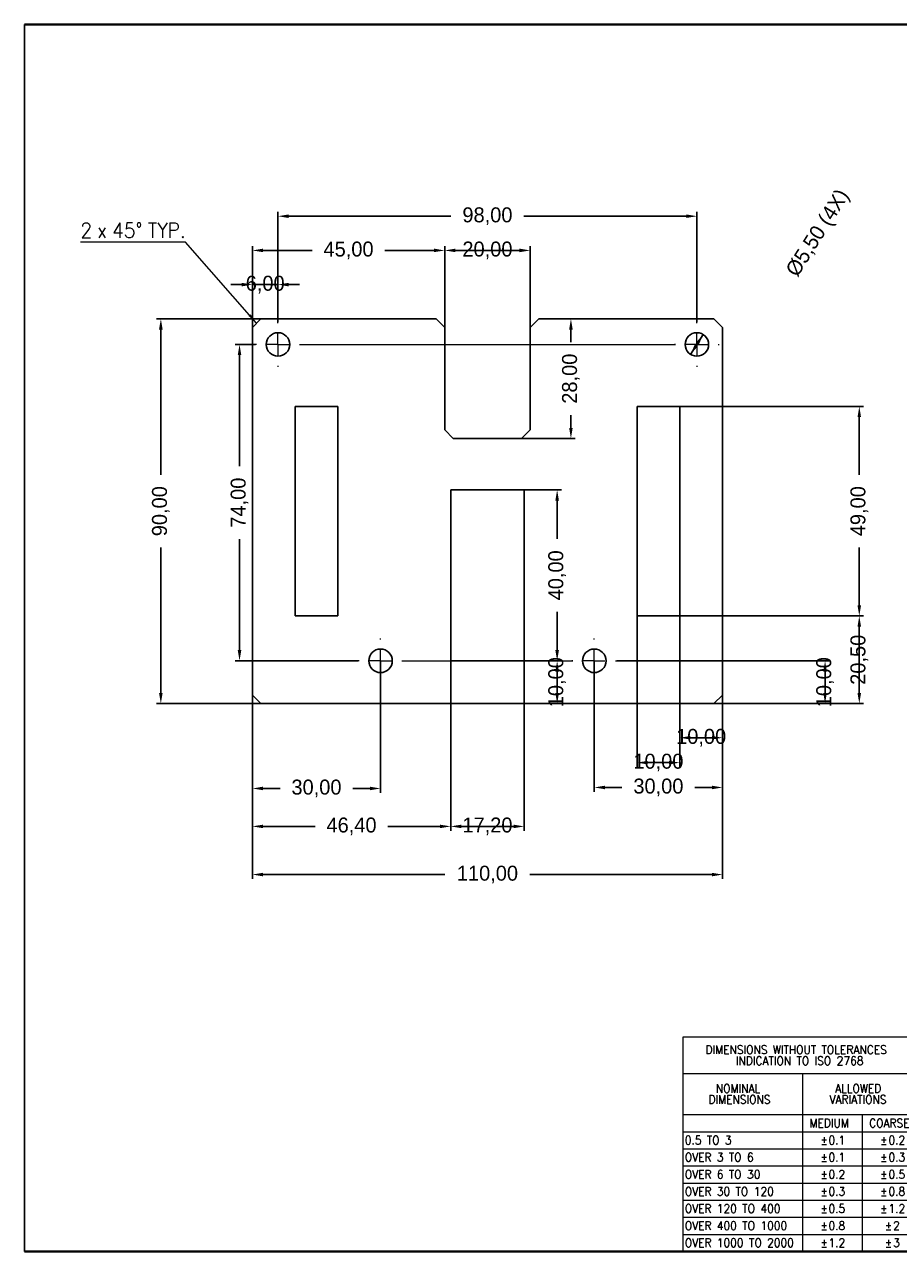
# Model space of a CAD drawing. Header units: millimetres. Extents: x 15 to 569, y 5 to 292.
# Tile 1 of 2: x 15 to 219, y 5 to 292. Entities that reach past the tile are written whole.
import ezdxf

# ---------------------------------------------------------------- set-up
doc = ezdxf.new("R2010")
doc.units = ezdxf.units.MM
doc.header["$PDSIZE"] = -1
doc.layers.get('0').update_dxf_attribs({"true_color": 0xffffff})
doc.styles.add('textstyle10', font='standard')
doc.styles.add('textstyle11', font='standard')
doc.styles.add('textstyle12', font='standard')
doc.styles.add('textstyle13', font='standard')
doc.styles.add('textstyle14', font='standard')
doc.styles.add('textstyle15', font='standard')
doc.styles.add('textstyle16', font='standard')
doc.styles.add('textstyle17', font='standard')
doc.styles.add('textstyle18', font='standard')
doc.styles.add('textstyle19', font='standard')
doc.styles.add('textstyle20', font='standard')
doc.styles.add('textstyle21', font='standard')
doc.styles.add('textstyle22', font='standard')
doc.styles.add('textstyle23', font='standard')
doc.styles.add('textstyle24', font='standard')
doc.styles.add('textstyle25', font='standard')
doc.styles.add('textstyle26', font='standard')
doc.styles.add('textstyle27', font='standard')
doc.styles.add('textstyle28', font='standard')
doc.styles.add('textstyle29', font='standard')
doc.styles.add('textstyle30', font='standard')
doc.styles.add('textstyle31', font='standard')
doc.styles.add('textstyle32', font='standard')
doc.styles.add('textstyle33', font='standard')
doc.styles.add('textstyle34', font='standard')
doc.styles.add('textstyle35', font='standard')
doc.styles.add('textstyle36', font='standard')
doc.styles.add('textstyle37', font='standard')
doc.styles.add('textstyle38', font='standard')
doc.styles.add('textstyle39', font='standard')
doc.styles.add('textstyle40', font='standard')
doc.styles.add('textstyle41', font='standard')
doc.styles.add('textstyle42', font='standard')
doc.styles.add('textstyle43', font='standard')
doc.styles.add('textstyle44', font='standard')
doc.styles.add('textstyle45', font='standard')
doc.styles.add('textstyle46', font='standard')
doc.styles.add('textstyle47', font='standard')
doc.styles.add('textstyle48', font='standard')
doc.styles.add('textstyle49', font='standard')
doc.styles.add('textstyle50', font='standard')
doc.styles.add('textstyle51', font='standard')
doc.styles.add('textstyle74', font='standard')
doc.styles.add('textstyle75', font='standard')
doc.styles.add('textstyle76', font='standard')
doc.styles.add('textstyle77', font='standard')
doc.styles.add('textstyle9', font='standard')
doc.dimstyles.new('QCADDimStyle', dxfattribs={"dimtxt": 3.5, "dimasz": 2.5, "dimexe": 1, "dimexo": 0, "dimgap": 1.524, "dimtad": 1, "dimtoh": 1, "dimdec": 4, "dimzin": 0, "dimdsep": 46, "dimtxsty": 'Standard', "dimcen": 0.09, "dimadec": 0, "dimazin": 0, "dimtfac": 1, "dimtdec": 4, "dimtofl": 0, "dimtmove": 0, "dimatfit": 3, "dimfxl": 1, "dimtolj": 1, "dimtzin": 0, "dimarcsym": 0})

# ---------------------------------------------------------------- blocks, each defined once
blk = doc.blocks.new('SW_TABLEANNOTATION_0')
at = {"color": 0, "linetype": 'Continuous', "lineweight": 0}
for p, q in [((0, 0), (0, -50.13)), ((56, 0), (0, 0)), ((56, -50.13), (56, 0)), ((0, -8.5), (56, -8.5)), ((28, -8.5), (28, -50.13)), ((0, -18.12), (56, -18.12)), ((42, -18.12), (42, -50.13)), ((0, -22.13), (56, -22.13)), ((0, -26.13), (56, -26.13)), ((0, -30.13), (56, -30.13)), ((0, -34.12), (56, -34.12)), ((0, -38.13), (56, -38.13)), ((0, -42.13), (56, -42.13)), ((0, -46.13), (56, -46.13)), ((0, -50.13), (56, -50.13))]:
    blk.add_line(p, q, dxfattribs=at)
at = {"color": 0, "linetype": 'Continuous', "lineweight": 0, "char_height": 2, "attachment_point": 1}
for s, insert, style in [('DIMENSIONS WITHOUT TOLERANCES', (5.31, -1.92), 'textstyle9'), ('INDICATION TO ISO 2768', (12.42, -4.51), 'textstyle10'), ('NOMINAL', (7.74, -10.99), 'textstyle11'), ('ALLOWED', (35.64, -10.99), 'textstyle13'), ('DIMENSIONS', (6.01, -13.57), 'textstyle12'), ('VARIATIONS', (34.3, -13.57), 'textstyle14'), ('MEDIUM', (29.67, -19.09), 'textstyle15'), ('COARSE', (43.58, -19.09), 'textstyle16'), ('%%p', (32.2, -23.09), 'textstyle18'), ('%%p', (46.2, -23.09), 'textstyle20'), ('0.5 TO 3', (0.5, -23.09), 'textstyle17'), ('0.1', (34.11, -23.09), 'textstyle19'), ('0.2', (48.11, -23.09), 'textstyle21'), ('OVER 3 TO 6', (0.5, -27.09), 'textstyle22'), ('%%p', (32.2, -27.09), 'textstyle23'), ('0.1', (34.11, -27.09), 'textstyle24'), ('%%p', (46.2, -27.09), 'textstyle25'), ('0.3', (48.11, -27.09), 'textstyle26'), ('OVER 6 TO 30', (0.5, -31.09), 'textstyle27'), ('%%p', (32.2, -31.09), 'textstyle28'), ('0.2', (34.11, -31.09), 'textstyle29'), ('%%p', (46.2, -31.09), 'textstyle30'), ('0.5', (48.11, -31.09), 'textstyle31'), ('OVER 30 TO 120', (0.5, -35.09), 'textstyle32'), ('%%p', (32.2, -35.09), 'textstyle33'), ('0.3', (34.11, -35.09), 'textstyle34'), ('%%p', (46.2, -35.09), 'textstyle35'), ('0.8', (48.11, -35.09), 'textstyle36'), ('OVER 120 TO 400', (0.5, -39.09), 'textstyle37'), ('%%p', (32.2, -39.09), 'textstyle38'), ('0.5', (34.11, -39.09), 'textstyle39'), ('%%p', (46.2, -39.09), 'textstyle40'), ('1.2', (48.11, -39.09), 'textstyle41'), ('%%p', (32.2, -43.09), 'textstyle43'), ('%%p', (47.31, -43.09), 'textstyle45'), ('OVER 400 TO 1000', (0.5, -43.09), 'textstyle42'), ('0.8', (34.11, -43.09), 'textstyle44'), ('2', (49.21, -43.09), 'textstyle46'), ('OVER 1000 TO 2000', (0.5, -47.09), 'textstyle47'), ('%%p', (32.2, -47.09), 'textstyle48'), ('1.2', (34.11, -47.09), 'textstyle49'), ('%%p', (47.31, -47.09), 'textstyle50'), ('3', (49.21, -47.09), 'textstyle51')]:
    blk.add_mtext(s, dxfattribs=dict(at, insert=insert, style=style))
blk = doc.blocks.new('*D36')
at = {"color": 0, "linetype": 'Continuous', "lineweight": -2}
for p, q in [((68.3, 135.16), (68.3, 92.16)), ((178.3, 135.16), (178.3, 92.16)), ((70.8, 93.16), (113.36, 93.16)), ((175.8, 93.16), (133.24, 93.16))]:
    blk.add_line(p, q, dxfattribs=at)
at = {"color": 0}
for points in [[(70.8, 93.58), (70.8, 92.75), (68.3, 93.16)], [(175.8, 92.75), (175.8, 93.58), (178.3, 93.16)]]:
    blk.add_solid(points, dxfattribs=at)
at = {"layer": 'Defpoints', "color": 0}
for p in [(68.3, 135.16), (178.3, 135.16), (68.3, 93.16)]:
    blk.add_point(p, dxfattribs=at)
at = {"color": 0, "lineweight": 0, "insert": (123.3, 93.16), "char_height": 3.5, "attachment_point": 5}
blk.add_mtext('110,00', dxfattribs=at)
blk = doc.blocks.new('*D37')
at = {"color": 0, "linetype": 'Continuous', "lineweight": -2}
for p, q in [((70.3, 223.16), (45.89, 223.16)), ((46.89, 220.66), (46.89, 186.69)), ((46.89, 135.66), (46.89, 169.64)), ((70.3, 133.16), (45.89, 133.16))]:
    blk.add_line(p, q, dxfattribs=at)
at = {"color": 0}
for points in [[(47.31, 220.66), (46.47, 220.66), (46.89, 223.16)], [(46.47, 135.66), (47.31, 135.66), (46.89, 133.16)]]:
    blk.add_solid(points, dxfattribs=at)
at = {"layer": 'Defpoints', "color": 0}
for p in [(46.89, 223.16), (70.3, 223.16), (70.3, 133.16)]:
    blk.add_point(p, dxfattribs=at)
at = {"color": 0, "lineweight": 0, "insert": (46.89, 178.16), "char_height": 3.5, "attachment_point": 5, "rotation": 90}
blk.add_mtext('90,00', dxfattribs=at)
blk = doc.blocks.new('*D38')
at = {"color": 0, "linetype": 'Continuous', "lineweight": -2}
for p, q in [((153.55, 143.16), (203.3, 143.16)), ((202.3, 135.66), (202.3, 140.66)), ((176.3, 133.16), (203.3, 133.16))]:
    blk.add_line(p, q, dxfattribs=at)
at = {"color": 0}
for points in [[(202.71, 140.66), (201.88, 140.66), (202.3, 143.16)], [(201.88, 135.66), (202.71, 135.66), (202.3, 133.16)]]:
    blk.add_solid(points, dxfattribs=at)
at = {"layer": 'Defpoints', "color": 0}
for p in [(153.55, 143.16), (202.3, 143.16), (176.3, 133.16)]:
    blk.add_point(p, dxfattribs=at)
at = {"color": 0, "lineweight": 0, "insert": (202.3, 138.16), "char_height": 3.5, "attachment_point": 5, "rotation": 90}
blk.add_mtext('10,00', dxfattribs=at)
blk = doc.blocks.new('*D39')
at = {"color": 0, "linetype": 'Continuous', "lineweight": -2}
for p, q in [((131.9, 143.16), (140.61, 143.16)), ((139.61, 140.66), (139.61, 135.66)), ((176.3, 133.16), (138.61, 133.16))]:
    blk.add_line(p, q, dxfattribs=at)
at = {"color": 0}
for points in [[(140.03, 140.66), (139.19, 140.66), (139.61, 143.16)], [(139.19, 135.66), (140.03, 135.66), (139.61, 133.16)]]:
    blk.add_solid(points, dxfattribs=at)
at = {"layer": 'Defpoints', "color": 0}
for p in [(131.9, 143.16), (139.61, 133.16), (176.3, 133.16)]:
    blk.add_point(p, dxfattribs=at)
at = {"color": 0, "lineweight": 0, "insert": (139.61, 138.16), "char_height": 3.5, "attachment_point": 5, "rotation": 90}
blk.add_mtext('10,00', dxfattribs=at)
blk = doc.blocks.new('*D40')
at = {"color": 0, "linetype": 'Continuous', "lineweight": -2}
for p, q in [((131.9, 183.16), (140.61, 183.16)), ((139.61, 180.66), (139.61, 171.69)), ((139.61, 145.66), (139.61, 154.64)), ((131.9, 143.16), (140.61, 143.16))]:
    blk.add_line(p, q, dxfattribs=at)
at = {"color": 0}
for points in [[(140.03, 180.66), (139.19, 180.66), (139.61, 183.16)], [(139.19, 145.66), (140.03, 145.66), (139.61, 143.16)]]:
    blk.add_solid(points, dxfattribs=at)
at = {"layer": 'Defpoints', "color": 0}
for p in [(131.9, 183.16), (139.61, 183.16), (131.9, 143.16)]:
    blk.add_point(p, dxfattribs=at)
at = {"color": 0, "lineweight": 0, "insert": (139.61, 163.16), "char_height": 3.5, "attachment_point": 5, "rotation": 90}
blk.add_mtext('40,00', dxfattribs=at)
blk = doc.blocks.new('*D41')
at = {"color": 0, "linetype": 'Continuous', "lineweight": -2}
for p, q in [((168.3, 153.66), (211.3, 153.66)), ((210.3, 135.66), (210.3, 151.16)), ((176.3, 133.16), (211.3, 133.16))]:
    blk.add_line(p, q, dxfattribs=at)
at = {"color": 0}
for points in [[(210.71, 151.16), (209.88, 151.16), (210.3, 153.66)], [(209.88, 135.66), (210.71, 135.66), (210.3, 133.16)]]:
    blk.add_solid(points, dxfattribs=at)
at = {"layer": 'Defpoints', "color": 0}
for p in [(168.3, 153.66), (210.3, 153.66), (176.3, 133.16)]:
    blk.add_point(p, dxfattribs=at)
at = {"color": 0, "lineweight": 0, "insert": (210.3, 143.41), "char_height": 3.5, "attachment_point": 5, "rotation": 90}
blk.add_mtext('20,50', dxfattribs=at)
blk = doc.blocks.new('*D42')
at = {"color": 0, "linetype": 'Continuous', "lineweight": -2}
for p, q in [((168.3, 202.66), (211.3, 202.66)), ((210.3, 200.16), (210.3, 186.69)), ((210.3, 156.16), (210.3, 169.64)), ((168.3, 153.66), (211.3, 153.66))]:
    blk.add_line(p, q, dxfattribs=at)
at = {"color": 0}
for points in [[(210.71, 200.16), (209.88, 200.16), (210.3, 202.66)], [(209.88, 156.16), (210.71, 156.16), (210.3, 153.66)]]:
    blk.add_solid(points, dxfattribs=at)
at = {"layer": 'Defpoints', "color": 0}
for p in [(168.3, 202.66), (210.3, 202.66), (168.3, 153.66)]:
    blk.add_point(p, dxfattribs=at)
at = {"color": 0, "lineweight": 0, "insert": (210.3, 178.16), "char_height": 3.5, "attachment_point": 5, "rotation": 90}
blk.add_mtext('49,00', dxfattribs=at)
blk = doc.blocks.new('*D43')
at = {"color": 0, "linetype": 'Continuous', "lineweight": -2}
for p, q in [((69.05, 217.16), (64.3, 217.16)), ((65.3, 214.66), (65.3, 188.69)), ((65.3, 145.66), (65.3, 171.64)), ((93.05, 143.16), (64.3, 143.16))]:
    blk.add_line(p, q, dxfattribs=at)
at = {"color": 0}
for points in [[(65.71, 214.66), (64.88, 214.66), (65.3, 217.16)], [(64.88, 145.66), (65.71, 145.66), (65.3, 143.16)]]:
    blk.add_solid(points, dxfattribs=at)
at = {"layer": 'Defpoints', "color": 0}
for p in [(69.05, 217.16), (65.3, 143.16), (93.05, 143.16)]:
    blk.add_point(p, dxfattribs=at)
at = {"color": 0, "lineweight": 0, "insert": (65.3, 180.16), "char_height": 3.5, "attachment_point": 5, "rotation": 90}
blk.add_mtext('74,00', dxfattribs=at)
blk = doc.blocks.new('*D44')
at = {"color": 0, "linetype": 'Continuous', "lineweight": -2}
for p, q in [((74.3, 222.41), (74.3, 248.16)), ((76.8, 247.16), (114.77, 247.16)), ((169.8, 247.16), (131.82, 247.16)), ((172.3, 222.41), (172.3, 248.16))]:
    blk.add_line(p, q, dxfattribs=at)
at = {"color": 0}
for points in [[(76.8, 247.58), (76.8, 246.75), (74.3, 247.16)], [(169.8, 246.75), (169.8, 247.58), (172.3, 247.16)]]:
    blk.add_solid(points, dxfattribs=at)
at = {"layer": 'Defpoints', "color": 0}
for p in [(172.3, 247.16), (74.3, 222.41), (172.3, 222.41)]:
    blk.add_point(p, dxfattribs=at)
at = {"color": 0, "lineweight": 0, "insert": (123.3, 247.16), "char_height": 3.5, "attachment_point": 5}
blk.add_mtext('98,00', dxfattribs=at)
blk = doc.blocks.new('*D45')
at = {"color": 0, "linetype": 'Continuous', "lineweight": -2}
for p, q in [((65.8, 231.16), (63.3, 231.16)), ((68.3, 221.16), (68.3, 232.16)), ((68.3, 231.16), (74.3, 231.16)), ((74.3, 222.41), (74.3, 232.16)), ((76.8, 231.16), (79.3, 231.16))]:
    blk.add_line(p, q, dxfattribs=at)
at = {"color": 0}
for points in [[(65.8, 230.75), (65.8, 231.58), (68.3, 231.16)], [(76.8, 231.58), (76.8, 230.75), (74.3, 231.16)]]:
    blk.add_solid(points, dxfattribs=at)
at = {"layer": 'Defpoints', "color": 0}
for p in [(74.3, 231.16), (68.3, 221.16), (74.3, 222.41)]:
    blk.add_point(p, dxfattribs=at)
at = {"color": 0, "lineweight": 0, "insert": (71.3, 231.16), "char_height": 3.5, "attachment_point": 5}
blk.add_mtext('6,00', dxfattribs=at)
blk = doc.blocks.new('*D46')
at = {"color": 0, "linetype": 'Continuous', "lineweight": -2}
for p, q in [((173.77, 219.49), (170.83, 214.84)), ((172.16, 216.95), (172.43, 217.37))]:
    blk.add_line(p, q, dxfattribs=at)
at = {"color": 0}
for points in [[(172.78, 217.15), (172.08, 217.6), (173.77, 219.49)], [(171.81, 217.17), (172.52, 216.73), (170.83, 214.84)]]:
    blk.add_solid(points, dxfattribs=at)
at = {"layer": 'Defpoints', "color": 0}
for p in [(173.77, 219.49), (170.83, 214.84)]:
    blk.add_point(p, dxfattribs=at)
at = {"color": 0, "lineweight": 0, "insert": (200.88, 243.06), "char_height": 3.5, "attachment_point": 5, "rotation": 57.6519}
blk.add_mtext('%%c5,50 (4X)', dxfattribs=at)
blk = doc.blocks.new('*D47')
at = {"color": 0, "linetype": 'Continuous', "lineweight": -2}
for p, q in [((168.3, 153.66), (168.3, 124.16)), ((178.3, 135.16), (178.3, 124.16)), ((175.8, 125.16), (170.8, 125.16))]:
    blk.add_line(p, q, dxfattribs=at)
at = {"color": 0}
for points in [[(170.8, 125.58), (170.8, 124.75), (168.3, 125.16)], [(175.8, 124.75), (175.8, 125.58), (178.3, 125.16)]]:
    blk.add_solid(points, dxfattribs=at)
at = {"layer": 'Defpoints', "color": 0}
for p in [(168.3, 153.66), (178.3, 135.16), (168.3, 125.16)]:
    blk.add_point(p, dxfattribs=at)
at = {"color": 0, "lineweight": 0, "insert": (173.3, 125.16), "char_height": 3.5, "attachment_point": 5}
blk.add_mtext('10,00', dxfattribs=at)
blk = doc.blocks.new('*D48')
at = {"color": 0, "linetype": 'Continuous', "lineweight": -2}
for p, q in [((158.3, 153.66), (158.3, 118.35)), ((168.3, 153.66), (168.3, 118.35)), ((165.8, 119.35), (160.8, 119.35))]:
    blk.add_line(p, q, dxfattribs=at)
at = {"color": 0}
for points in [[(160.8, 119.76), (160.8, 118.93), (158.3, 119.35)], [(165.8, 118.93), (165.8, 119.76), (168.3, 119.35)]]:
    blk.add_solid(points, dxfattribs=at)
at = {"layer": 'Defpoints', "color": 0}
for p in [(158.3, 153.66), (168.3, 153.66), (158.3, 119.35)]:
    blk.add_point(p, dxfattribs=at)
at = {"color": 0, "lineweight": 0, "insert": (163.3, 119.35), "char_height": 3.5, "attachment_point": 5}
blk.add_mtext('10,00', dxfattribs=at)
blk = doc.blocks.new('*D49')
at = {"color": 0, "linetype": 'Continuous', "lineweight": -2}
for p, q in [((98.3, 143.16), (98.3, 112.3)), ((68.3, 135.16), (68.3, 112.3)), ((70.8, 113.3), (74.77, 113.3)), ((95.8, 113.3), (91.82, 113.3))]:
    blk.add_line(p, q, dxfattribs=at)
at = {"color": 0}
for points in [[(70.8, 113.72), (70.8, 112.89), (68.3, 113.3)], [(95.8, 112.89), (95.8, 113.72), (98.3, 113.3)]]:
    blk.add_solid(points, dxfattribs=at)
at = {"layer": 'Defpoints', "color": 0}
for p in [(98.3, 143.16), (68.3, 135.16), (98.3, 113.3)]:
    blk.add_point(p, dxfattribs=at)
at = {"color": 0, "lineweight": 0, "insert": (83.3, 113.3), "char_height": 3.5, "attachment_point": 5}
blk.add_mtext('30,00', dxfattribs=at)
blk = doc.blocks.new('*D50')
at = {"color": 0, "linetype": 'Continuous', "lineweight": -2}
for p, q in [((148.3, 143.16), (148.3, 112.54)), ((178.3, 135.16), (178.3, 112.54)), ((150.8, 113.54), (154.77, 113.54)), ((175.8, 113.54), (171.82, 113.54))]:
    blk.add_line(p, q, dxfattribs=at)
at = {"color": 0}
for points in [[(150.8, 113.95), (150.8, 113.12), (148.3, 113.54)], [(175.8, 113.12), (175.8, 113.95), (178.3, 113.54)]]:
    blk.add_solid(points, dxfattribs=at)
at = {"layer": 'Defpoints', "color": 0}
for p in [(148.3, 143.16), (178.3, 135.16), (148.3, 113.54)]:
    blk.add_point(p, dxfattribs=at)
at = {"color": 0, "lineweight": 0, "insert": (163.3, 113.54), "char_height": 3.5, "attachment_point": 5}
blk.add_mtext('30,00', dxfattribs=at)
blk = doc.blocks.new('*D51')
at = {"color": 0, "linetype": 'Continuous', "lineweight": -2}
for p, q in [((68.3, 221.16), (68.3, 240.16)), ((70.8, 239.16), (82.27, 239.16)), ((110.8, 239.16), (99.32, 239.16)), ((113.3, 221.16), (113.3, 240.16))]:
    blk.add_line(p, q, dxfattribs=at)
at = {"color": 0}
for points in [[(70.8, 239.58), (70.8, 238.75), (68.3, 239.16)], [(110.8, 238.75), (110.8, 239.58), (113.3, 239.16)]]:
    blk.add_solid(points, dxfattribs=at)
at = {"layer": 'Defpoints', "color": 0}
for p in [(113.3, 239.16), (68.3, 221.16), (113.3, 221.16)]:
    blk.add_point(p, dxfattribs=at)
at = {"color": 0, "lineweight": 0, "insert": (90.8, 239.16), "char_height": 3.5, "attachment_point": 5}
blk.add_mtext('45,00', dxfattribs=at)
blk = doc.blocks.new('*D52')
at = {"color": 0, "linetype": 'Continuous', "lineweight": -2}
for p, q in [((113.3, 221.16), (113.3, 240.16)), ((115.8, 239.16), (130.8, 239.16)), ((133.3, 221.16), (133.3, 240.16))]:
    blk.add_line(p, q, dxfattribs=at)
at = {"color": 0}
for points in [[(115.8, 239.58), (115.8, 238.75), (113.3, 239.16)], [(130.8, 238.75), (130.8, 239.58), (133.3, 239.16)]]:
    blk.add_solid(points, dxfattribs=at)
at = {"layer": 'Defpoints', "color": 0}
for p in [(133.3, 239.16), (113.3, 221.16), (133.3, 221.16)]:
    blk.add_point(p, dxfattribs=at)
at = {"color": 0, "lineweight": 0, "insert": (123.3, 239.16), "char_height": 3.5, "attachment_point": 5}
blk.add_mtext('20,00', dxfattribs=at)
blk = doc.blocks.new('*D53')
at = {"color": 0, "linetype": 'Continuous', "lineweight": -2}
for p, q in [((135.3, 223.16), (143.83, 223.16)), ((142.83, 220.66), (142.83, 217.69)), ((142.83, 197.66), (142.83, 200.64)), ((131.3, 195.16), (143.83, 195.16))]:
    blk.add_line(p, q, dxfattribs=at)
at = {"color": 0}
for points in [[(143.25, 220.66), (142.41, 220.66), (142.83, 223.16)], [(142.41, 197.66), (143.25, 197.66), (142.83, 195.16)]]:
    blk.add_solid(points, dxfattribs=at)
at = {"layer": 'Defpoints', "color": 0}
for p in [(135.3, 223.16), (131.3, 195.16), (142.83, 195.16)]:
    blk.add_point(p, dxfattribs=at)
at = {"color": 0, "lineweight": 0, "insert": (142.83, 209.16), "char_height": 3.5, "attachment_point": 5, "rotation": 90}
blk.add_mtext('28,00', dxfattribs=at)
blk = doc.blocks.new('*D54')
at = {"color": 0, "linetype": 'Continuous', "lineweight": -2}
for p, q in [((114.7, 143.16), (114.7, 103.43)), ((68.3, 135.16), (68.3, 103.43)), ((70.8, 104.43), (82.97, 104.43)), ((112.2, 104.43), (100.02, 104.43))]:
    blk.add_line(p, q, dxfattribs=at)
at = {"color": 0}
for points in [[(70.8, 104.84), (70.8, 104.01), (68.3, 104.43)], [(112.2, 104.01), (112.2, 104.84), (114.7, 104.43)]]:
    blk.add_solid(points, dxfattribs=at)
at = {"layer": 'Defpoints', "color": 0}
for p in [(114.7, 143.16), (68.3, 135.16), (114.7, 104.43)]:
    blk.add_point(p, dxfattribs=at)
at = {"color": 0, "lineweight": 0, "insert": (91.5, 104.43), "char_height": 3.5, "attachment_point": 5}
blk.add_mtext('46,40', dxfattribs=at)
blk = doc.blocks.new('*D55')
at = {"color": 0, "linetype": 'Continuous', "lineweight": -2}
for p, q in [((114.7, 143.16), (114.7, 103.43)), ((131.9, 143.16), (131.9, 103.43)), ((117.2, 104.43), (129.4, 104.43))]:
    blk.add_line(p, q, dxfattribs=at)
at = {"color": 0}
for points in [[(117.2, 104.84), (117.2, 104.01), (114.7, 104.43)], [(129.4, 104.01), (129.4, 104.84), (131.9, 104.43)]]:
    blk.add_solid(points, dxfattribs=at)
at = {"layer": 'Defpoints', "color": 0}
for p in [(114.7, 143.16), (131.9, 143.16), (131.9, 104.43)]:
    blk.add_point(p, dxfattribs=at)
at = {"color": 0, "lineweight": 0, "insert": (123.3, 104.43), "char_height": 3.5, "attachment_point": 5}
blk.add_mtext('17,20', dxfattribs=at)
blk = doc.blocks.new('SW_CHAMFER_DIMENSION_0')
at = {"color": 0, "linetype": 'Continuous', "lineweight": 0}
for p, q in [((24.55, 0), (0, 0)), ((41.23, -18.95), (24.55, 0))]:
    blk.add_line(p, q, dxfattribs=at)
blk.add_solid([(41.23, -18.95), (39.81, -16.87), (39.34, -17.28)], dxfattribs=at)
at = {"color": 0, "linetype": 'Continuous', "lineweight": 0, "char_height": 3.5, "attachment_point": 1}
for s, insert, style in [('2', (0, 4.51, -1.4), 'textstyle74'), ('x', (3.9, 4.51, -1.4), 'textstyle75'), ('45°', (7.41, 4.51, -1.4), 'textstyle76'), ('TYP.', (15.76, 4.51, -1.4), 'textstyle77')]:
    blk.add_mtext(s, dxfattribs=dict(at, insert=insert, style=style))
blk = doc.blocks.new('SW_CENTERMARKSYMBOL_0')
at = {"color": 0, "linetype": 'Continuous', "lineweight": 0}
for p, q in [((0, 5), (0, 5.25)), ((-5, 0), (-5.25, 0)), ((0, 0), (-2.5, 0)), ((0, 0), (0, 2.5)), ((0, 0), (0, -2.5)), ((0, 0), (2.5, 0)), ((5, 0), (5.25, 0)), ((0, -5), (0, -5.25))]:
    blk.add_line(p, q, dxfattribs=at)
blk = doc.blocks.new('SW_CENTERMARKSYMBOL_1')
at = {"color": 0, "linetype": 'Continuous', "lineweight": 0}
for p, q in [((0, 5), (0, 5.25)), ((-5, 0), (-5.25, 0)), ((0, 0), (-2.5, 0)), ((0, 0), (0, 2.5)), ((0, 0), (0, -2.5)), ((0, 0), (2.5, 0)), ((5, 0), (5.25, 0)), ((0, -5), (0, -5.25))]:
    blk.add_line(p, q, dxfattribs=at)
blk = doc.blocks.new('SW_CENTERMARKSYMBOL_2')
at = {"color": 0, "linetype": 'Continuous', "lineweight": 0}
for p, q in [((0, 5), (0, 5.25)), ((-5, 0), (-5.25, 0)), ((0, 0), (-2.5, 0)), ((0, 0), (0, 2.5)), ((0, 0), (0, -2.5)), ((0, 0), (2.5, 0)), ((5, 0), (5.25, 0)), ((0, -5), (0, -5.25))]:
    blk.add_line(p, q, dxfattribs=at)
blk = doc.blocks.new('SW_CENTERMARKSYMBOL_3')
at = {"color": 0, "linetype": 'Continuous', "lineweight": 0}
for p, q in [((0, 5), (0, 5.25)), ((-5, 0), (-5.25, 0)), ((0, 0), (-2.5, 0)), ((0, 0), (0, 2.5)), ((0, 0), (0, -2.5)), ((0, 0), (2.5, 0)), ((5, 0), (5.25, 0)), ((0, -5), (0, -5.25))]:
    blk.add_line(p, q, dxfattribs=at)
blk = doc.blocks.new('SW_CENTERMARKSYMBOL_4')
at = {"color": 0, "linetype": 'Continuous', "lineweight": 0}
for p, q in [((0, 5), (0, 5.25)), ((98, 5), (98, 5.25)), ((-5, 0), (-5.25, 0)), ((0, 0), (-2.5, 0)), ((0, 0), (0, 2.5)), ((0, 0), (0, -2.5)), ((0, 0), (2.5, 0)), ((5, 0), (93, 0)), ((98, 0), (95.5, 0)), ((98, 0), (98, 2.5)), ((98, 0), (98, -2.5)), ((98, 0), (100.5, 0)), ((103, 0), (103.25, 0)), ((0, -5), (0, -5.25)), ((98, -5), (98, -5.25)), ((24, -69), (24, -68.75)), ((74, -69), (74, -68.75)), ((24, -74), (24, -71.5)), ((74, -74), (74, -71.5)), ((19, -74), (18.75, -74)), ((24, -74), (21.5, -74)), ((24, -74), (24, -76.5)), ((24, -74), (26.5, -74)), ((29, -74), (69, -74)), ((74, -74), (71.5, -74)), ((74, -74), (74, -76.5)), ((74, -74), (76.5, -74)), ((79, -74), (79.25, -74)), ((24, -79), (24, -79.25)), ((74, -79), (74, -79.25))]:
    blk.add_line(p, q, dxfattribs=at)

msp = doc.modelspace()

# ---------------------------------------------------------------- linework, layer by layer
at = {"color": 7, "linetype": 'Continuous', "lineweight": 40, "true_color": 0xffffff}
for p, q in [((415, 292), (15, 292)), ((15, 5), (415, 5))]:
    msp.add_line(p, q, dxfattribs=at)
at = {"color": 7, "linetype": 'Continuous', "lineweight": 30, "true_color": 0xffffff}
for p, q in [((15, 292), (15, 5)), ((70.298, 223.162), (68.298, 221.162)), ((68.298, 221.162), (68.298, 135.162)), ((111.298, 223.162), (70.298, 223.162)), ((113.298, 221.162), (111.298, 223.162)), ((113.298, 221.162), (113.298, 197.162)), ((135.298, 223.162), (133.298, 221.162)), ((133.298, 197.162), (133.298, 221.162)), ((176.298, 223.162), (135.298, 223.162)), ((178.298, 221.162), (176.298, 223.162)), ((178.298, 135.162), (178.298, 221.162)), ((78.298, 202.662), (88.298, 202.662)), ((78.298, 153.662), (78.298, 202.662)), ((88.298, 202.662), (88.298, 153.662)), ((158.298, 202.662), (158.298, 153.662)), ((168.298, 202.662), (158.298, 202.662)), ((168.298, 153.662), (168.298, 202.662)), ((115.298, 195.162), (113.298, 197.162)), ((115.298, 195.162), (131.298, 195.162)), ((133.298, 197.162), (131.298, 195.162)), ((131.898, 183.162), (114.698, 183.162)), ((114.698, 183.162), (114.698, 143.162)), ((131.898, 143.162), (131.898, 183.162)), ((88.298, 153.662), (78.298, 153.662)), ((158.298, 153.662), (168.298, 153.662)), ((114.698, 143.162), (131.898, 143.162)), ((68.298, 135.162), (70.298, 133.162)), ((176.298, 133.162), (178.298, 135.162)), ((70.298, 133.162), (176.298, 133.162))]:
    msp.add_line(p, q, dxfattribs=at)
for centre in [(74.298, 217.162), (172.298, 217.162), (98.298, 143.162), (148.298, 143.162)]:
    msp.add_circle(centre, 2.75, dxfattribs=at)

# ---------------------------------------------------------------- block references
at = {"color": 7, "linetype": 'Continuous', "lineweight": 0, "true_color": 0xffffff}
for name, p in [('SW_CHAMFER_DIMENSION_0', (28.071, 241.109)), ('SW_CENTERMARKSYMBOL_3', (74.298, 217.162)), ('SW_CENTERMARKSYMBOL_4', (74.298, 217.162)), ('SW_CENTERMARKSYMBOL_2', (172.298, 217.162)), ('SW_CENTERMARKSYMBOL_0', (98.298, 143.162)), ('SW_CENTERMARKSYMBOL_1', (148.298, 143.162)), ('SW_TABLEANNOTATION_0', (169, 55.125))]:
    msp.add_blockref(name, p, dxfattribs=at)

# ---------------------------------------------------------------- dimensions: what is measured, and where the dimension line sits
dim = msp.add_diameter_dim_2p(p1=(173.769, 219.485), p2=(170.826, 214.839), text='<> (4X)', dimstyle='QCADDimStyle', override={"dimtxt": 3.5, "dimasz": 2.5, "dimexe": 1, "dimexo": 0, "dimgap": 1.524, "dimtad": 1, "dimdec": 2, "dimdsep": 44, "dimcen": 2.5, "dimclrd": 0, "dimclre": 0, "dimclrt": 0, "dimadec": 4, "dimtdec": 3, "dimtofl": 1, "dimtmove": 2, "dimtolj": 0}, dxfattribs=at)
dim.commit()
dim.dimension.update_dxf_attribs({"geometry": '*D46', "text_midpoint": (200.876, 243.057), "dimtype": 163})
for base, p1, p2, picture, middle in [((172.298, 247.162), (74.298, 222.412), (172.298, 222.412), '*D44', (123.298, 247.162)), ((113.298, 239.162), (68.298, 221.162), (113.298, 221.162), '*D51', (90.798, 239.162)), ((133.298, 239.162), (113.298, 221.162), (133.298, 221.162), '*D52', (123.298, 239.162)), ((74.298, 231.162), (68.298, 221.162), (74.298, 222.412), '*D45', (71.298, 231.162)), ((158.298, 119.347), (168.298, 153.662), (158.298, 153.662), '*D48', (163.298, 119.347)), ((168.298, 125.162), (178.298, 135.162), (168.298, 153.662), '*D47', (173.298, 125.162)), ((98.298, 113.302), (68.298, 135.162), (98.298, 143.162), '*D49', (83.298, 113.302)), ((114.698, 104.426), (68.298, 135.162), (114.698, 143.162), '*D54', (91.498, 104.426)), ((131.898, 104.426), (114.698, 143.162), (131.898, 143.162), '*D55', (123.298, 104.426)), ((148.298, 113.537), (178.298, 135.162), (148.298, 143.162), '*D50', (163.298, 113.537)), ((68.298, 93.162), (178.298, 135.162), (68.298, 135.162), '*D36', (123.298, 93.162))]:
    dim = msp.add_linear_dim(base=base, p1=p1, p2=p2, dimstyle='QCADDimStyle', override={"dimtxt": 3.5, "dimasz": 2.5, "dimexe": 1, "dimexo": 0, "dimgap": 1.524, "dimtad": 1, "dimdec": 2, "dimdsep": 44, "dimcen": 2.5, "dimclrd": 0, "dimclre": 0, "dimclrt": 0, "dimadec": 4, "dimtdec": 3, "dimtofl": 1, "dimtmove": 2, "dimtolj": 0}, dxfattribs=at)
    dim.commit()
    dim.dimension.update_dxf_attribs({"geometry": picture, "text_midpoint": middle, "dimtype": 160})
for base, p1, p2, picture, middle in [((46.89, 223.162), (70.298, 133.162), (70.298, 223.162), '*D37', (46.89, 178.162)), ((142.83, 195.162), (135.298, 223.162), (131.298, 195.162), '*D53', (142.83, 209.162)), ((65.298, 143.162), (69.048, 217.162), (93.048, 143.162), '*D43', (65.298, 180.162)), ((210.298, 202.662), (168.298, 153.662), (168.298, 202.662), '*D42', (210.298, 178.162)), ((139.611, 183.162), (131.898, 143.162), (131.898, 183.162), '*D40', (139.611, 163.162)), ((210.298, 153.662), (176.298, 133.162), (168.298, 153.662), '*D41', (210.298, 143.412)), ((139.611, 133.162), (131.898, 143.162), (176.298, 133.162), '*D39', (139.611, 138.162)), ((202.298, 143.162), (176.298, 133.162), (153.548, 143.162), '*D38', (202.298, 138.162))]:
    dim = msp.add_linear_dim(base=base, p1=p1, p2=p2, angle=90, dimstyle='QCADDimStyle', override={"dimtxt": 3.5, "dimasz": 2.5, "dimexe": 1, "dimexo": 0, "dimgap": 1.524, "dimtad": 1, "dimdec": 2, "dimdsep": 44, "dimcen": 2.5, "dimclrd": 0, "dimclre": 0, "dimclrt": 0, "dimadec": 4, "dimtdec": 3, "dimtofl": 1, "dimtmove": 2, "dimtolj": 0}, dxfattribs=at)
    dim.commit()
    dim.dimension.update_dxf_attribs({"geometry": picture, "text_midpoint": middle, "dimtype": 160})

doc.saveas('drawing.dxf')
